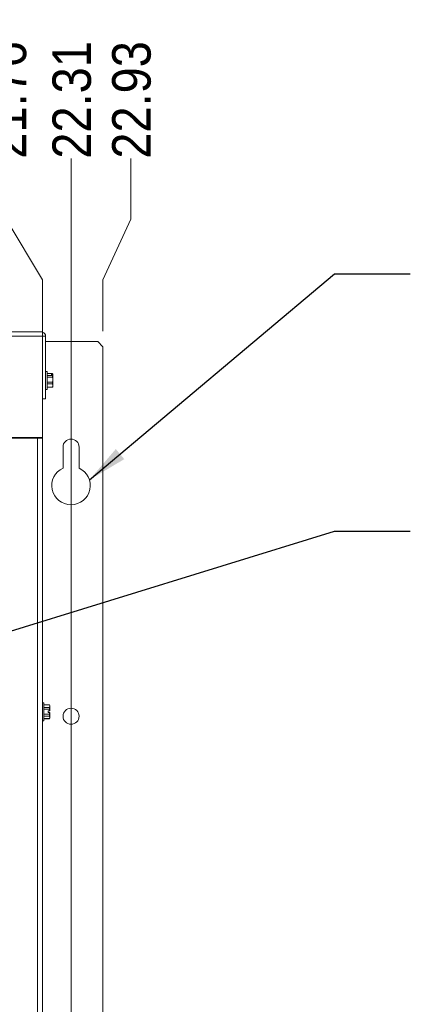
# Paper-space layout '2' of a CAD drawing. Header units: inches. Extents: x 1 to 109, y 1 to 85.
# Tile 52 of 70: x 64 to 70, y 52 to 68. Entities that reach past the tile are written whole.
import ezdxf

# ---------------------------------------------------------------- set-up
doc = ezdxf.new("R2010")
doc.units = ezdxf.units.IN
doc.header["$MEASUREMENT"] = 0
doc.styles.add('SLDTEXTSTYLE0', font='GOTHIC.TTF', dxfattribs={"width": 0.913})
doc.styles.get("Standard").update_dxf_attribs({"font": 'GOTHIC.TTF'})
doc.dimstyles.new('SLDDIMSTYLE1', dxfattribs={"dimtxt": 0.625, "dimasz": 0.65, "dimexe": 0, "dimexo": 0.0625, "dimgap": 0.15625, "dimtad": 0, "dimtih": 1, "dimtoh": 1, "dimlfac": 1.2, "dimrnd": 1e-09, "dimzin": 12, "dimdsep": 46, "dimtxsty": 'SLDTEXTSTYLE0', "dimblk1": 'NONE', "dimblk2": 'NONE', "dimsah": 1, "dimcen": 0.09, "dimadec": 0, "dimazin": 3, "dimtfac": 1, "dimtofl": 0, "dimtmove": 0, "dimatfit": 3, "dimldrblk": 'NONE', "dimfxl": 1, "dimfrac": 2, "dimtolj": 1, "dimtzin": 12, "dimarcsym": 0})
doc.dimstyles.new('SLDDIMSTYLE2', dxfattribs={"dimtxt": 0, "dimasz": 0.65, "dimexe": 0, "dimexo": 0.0625, "dimgap": 0, "dimtad": 0, "dimtih": 1, "dimtoh": 1, "dimdec": 0, "dimrnd": 1e-09, "dimzin": 0, "dimdsep": 46, "dimtxsty": 'STANDARD', "dimsah": 1, "dimcen": 0.09, "dimadec": 0, "dimazin": 0, "dimtfac": 0.65, "dimtdec": 0, "dimtofl": 0, "dimtmove": 0, "dimatfit": 3, "dimfxl": 1, "dimfrac": 2, "dimtolj": 1, "dimtzin": 0, "dimarcsym": 0})

# ---------------------------------------------------------------- blocks, each defined once
blk = doc.blocks.new('_D_29')
at = {"color": 1, "linetype": 'Continuous', "lineweight": 0, "ltscale": 5}
for p, q in [((63.524, 65.215), (63.524, 66.199)), ((63.524, 65.215), (64.112, 64.231)), ((64.112, 64.231), (64.112, 42.288))]:
    blk.add_line(p, q, dxfattribs=at)
at = {"color": 1, "linetype": 'Continuous', "lineweight": 0, "ltscale": 5, "insert": (63.222, 66.199), "char_height": 0.625, "attachment_point": 1, "rotation": 90, "style": 'SLDTEXTSTYLE0'}
blk.add_mtext('21.76', dxfattribs=at)
blk = doc.blocks.new('_NONE')
blk = doc.blocks.new('_D_30')
at = {"color": 1, "linetype": 'Continuous', "lineweight": 0, "ltscale": 5}
blk.add_line((64.575, 42.387), (64.575, 66.199), dxfattribs=at)
at = {"color": 1, "linetype": 'Continuous', "lineweight": 0, "ltscale": 5, "insert": (64.273, 66.199), "char_height": 0.625, "attachment_point": 1, "rotation": 90, "style": 'SLDTEXTSTYLE0'}
blk.add_mtext('22.31', dxfattribs=at)
blk = doc.blocks.new('_D_31')
at = {"color": 1, "linetype": 'Continuous', "lineweight": 0, "ltscale": 5}
for p, q in [((65.545, 65.215), (65.545, 66.199)), ((65.545, 65.215), (65.091, 64.231)), ((65.091, 64.231), (65.091, 63.393))]:
    blk.add_line(p, q, dxfattribs=at)
at = {"color": 1, "linetype": 'Continuous', "lineweight": 0, "ltscale": 5, "insert": (65.243, 66.199), "char_height": 0.625, "attachment_point": 1, "rotation": 90, "style": 'SLDTEXTSTYLE0'}
blk.add_mtext('22.93', dxfattribs=at)

psp = doc.layouts.new('2')

# ---------------------------------------------------------------- linework, layer by layer
at = {"color": 7, "linetype": 'Continuous', "lineweight": 15, "ltscale": 5}
for p, q in [((46.4692, 63.3857), (64.0876, 63.3857)), ((64.1117, 63.3857), (64.0876, 63.3857)), ((64.1117, 63.3857), (64.1117, 63.3117)), ((64.1117, 63.3117), (46.4451, 63.3117)), ((64.1117, 63.3117), (64.1117, 61.6692)), ((64.1117, 63.3117), (64.1616, 63.3117)), ((64.1616, 62.2942), (64.1616, 63.3117)), ((65.0076, 63.2261), (64.1616, 63.2261)), ((65.0909, 63.1428), (65.0076, 63.2261)), ((65.0909, 40.5054), (65.0909, 63.1428)), ((64.1851, 62.7399), (64.1616, 62.7399)), ((64.1851, 62.4499), (64.1851, 62.7399)), ((64.2754, 62.7069), (64.1851, 62.7069)), ((64.2754, 62.7069), (64.1851, 62.7069)), ((64.1851, 62.6755), (64.2754, 62.6755)), ((64.2754, 62.6494), (64.1851, 62.6494)), ((64.1851, 62.5678), (64.2754, 62.5678)), ((64.2556, 62.6961), (64.2787, 62.6961)), ((64.2556, 62.6961), (64.2556, 62.6862)), ((64.2556, 62.6862), (64.2787, 62.6862)), ((64.2791, 62.6991), (64.2751, 62.7076)), ((64.2754, 62.6494), (64.2754, 62.6755)), ((64.2754, 62.5374), (64.2754, 62.5678)), ((64.2787, 62.6961), (64.2791, 62.6954)), ((64.2791, 62.6855), (64.2787, 62.6862)), ((64.2791, 62.6991), (64.2791, 62.6954)), ((64.2791, 62.6855), (64.2791, 62.6954)), ((64.2791, 62.6855), (64.2791, 62.6086)), ((64.2791, 62.6086), (64.2791, 62.5123)), ((64.1616, 62.4499), (64.1851, 62.4499)), ((64.2754, 62.5374), (64.1851, 62.5374)), ((64.1851, 62.4872), (64.2754, 62.4872)), ((64.1851, 62.4829), (64.2754, 62.4829)), ((64.2791, 62.5123), (64.2754, 62.5374)), ((64.2754, 62.4829), (64.2791, 62.4907)), ((64.2754, 62.4829), (64.2754, 62.4872)), ((64.2791, 62.4907), (64.2791, 62.5123)), ((64.1616, 62.2942), (64.1117, 62.2942)), ((64.1117, 61.6692), (63.4831, 61.6692)), ((63.537, 61.6574), (64.0328, 61.6574)), ((63.9402, 61.6574), (63.9402, 61.6692)), ((64.0274, 61.6574), (64.0274, 61.6692)), ((64.0328, 42.0693), (64.0328, 61.6574)), ((64.0328, 61.6574), (64.1117, 61.6574)), ((64.0492, 61.6692), (64.0492, 61.6574)), ((64.0495, 61.6692), (64.0495, 61.6574)), ((64.1117, 61.6574), (64.1117, 61.6692)), ((64.1117, 61.6574), (64.1117, 42.0693)), ((64.4451, 61.5116), (64.4451, 61.1707)), ((64.7051, 61.1707), (64.7051, 61.5116)), ((64.1352, 57.3545), (64.1117, 57.3545)), ((64.1352, 57.2095), (64.1352, 57.3545)), ((64.2256, 57.3215), (64.1352, 57.3215)), ((64.2256, 57.3203), (64.1352, 57.3203)), ((64.2292, 57.3137), (64.2256, 57.3215)), ((64.2256, 57.3203), (64.2256, 57.3215)), ((64.2292, 57.2997), (64.2256, 57.3203)), ((64.2292, 57.3137), (64.2292, 57.2997)), ((64.2292, 57.2225), (64.2292, 57.2997)), ((64.1352, 57.2791), (64.2256, 57.2791)), ((64.2256, 57.2506), (64.1352, 57.2506)), ((64.1352, 57.0645), (64.1352, 57.2095)), ((64.1352, 57.1683), (64.2256, 57.1683)), ((64.2256, 57.1399), (64.1352, 57.1399)), ((64.2057, 57.2225), (64.2288, 57.2225)), ((64.2057, 57.2225), (64.2057, 57.1965)), ((64.2057, 57.1965), (64.2288, 57.1965)), ((64.2256, 57.2506), (64.2256, 57.2791)), ((64.2256, 57.1399), (64.2256, 57.1683)), ((64.2288, 57.2225), (64.2292, 57.2225)), ((64.2292, 57.1965), (64.2288, 57.1965)), ((64.2292, 57.1965), (64.2292, 57.1193)), ((64.1117, 57.0645), (64.1352, 57.0645)), ((64.1352, 57.0987), (64.2256, 57.0987)), ((64.1352, 57.0975), (64.2256, 57.0975)), ((64.2256, 57.0975), (64.2292, 57.1053)), ((64.2256, 57.0975), (64.2256, 57.0987)), ((64.2292, 57.1193), (64.2292, 57.1053))]:
    psp.add_line(p, q, dxfattribs=at)
at = {"color": 8, "linetype": 'Continuous', "lineweight": 15, "ltscale": 5}
psp.add_line((63.8902, 61.6692), (63.8902, 61.6574), dxfattribs=at)
at = {"color": 7, "linetype": 'Continuous', "lineweight": 15, "ltscale": 25}
psp.add_circle((64.5751, 57.1366), 0.13, dxfattribs=at)
for centre, radius, start, end in [((64.0876, 63.3117), 0.074, 0, 70.93888), ((64.5751, 61.5116), 0.13, 0, 180), ((64.5751, 60.8866), 0.3125, 114.58231, 65.41769)]:
    psp.add_arc(centre, radius, start, end, dxfattribs=at)
at = {"color": 7, "linetype": 'Continuous', "lineweight": 15, "ltscale": 5}
for points, knots in [([(64.2787, 62.6961), (64.2785, 62.697), (64.2782, 62.6988), (64.2775, 62.7015), (64.2765, 62.7042), (64.2758, 62.706), (64.2754, 62.7069)], [0, 0, 0, 0, 0.2494961, 0.4992115, 0.7495321, 1, 1, 1, 1]), ([(64.2754, 62.6755), (64.2757, 62.6761), (64.2762, 62.6774), (64.277, 62.6795), (64.2777, 62.6817), (64.2783, 62.684), (64.2785, 62.6855), (64.2787, 62.6862)], [0, 0, 0, 0, 0.1682251, 0.3758763, 0.5836605, 0.7917503, 1, 1, 1, 1]), ([(64.2791, 62.6086), (64.279, 62.6107), (64.279, 62.618), (64.2782, 62.6299), (64.2767, 62.6414), (64.2757, 62.6477), (64.2754, 62.6494)], [0, 0, 0, 0, 0.1556639, 0.5300851, 0.8745085, 1, 1, 1, 1]), ([(64.2754, 62.5678), (64.2764, 62.5745), (64.2785, 62.5881), (64.2789, 62.6017), (64.2791, 62.6086)], [0, 0, 0, 0, 0.4987142, 1, 1, 1, 1]), ([(64.2754, 62.4872), (64.2759, 62.4893), (64.2768, 62.4924), (64.2776, 62.4966), (64.2785, 62.5018), (64.279, 62.5071), (64.279, 62.5113), (64.2791, 62.5123)], [0, 0, 0, 0, 0.2490928, 0.3737767, 0.4982406, 0.8743985, 1, 1, 1, 1]), ([(64.2256, 57.2791), (64.2261, 57.2808), (64.2269, 57.2834), (64.2278, 57.2868), (64.2286, 57.2911), (64.2292, 57.2954), (64.2292, 57.2988), (64.2292, 57.2997)], [0, 0, 0, 0, 0.2491127, 0.3737888, 0.4982534, 0.8744281, 1, 1, 1, 1]), ([(64.2288, 57.2225), (64.2287, 57.2245), (64.2285, 57.2284), (64.2279, 57.2342), (64.2272, 57.2401), (64.2264, 57.2456), (64.2258, 57.2491), (64.2256, 57.2506)], [0, 0, 0, 0, 0.2076256, 0.4154032, 0.6235393, 0.8317749, 1, 1, 1, 1]), ([(64.2256, 57.1683), (64.2259, 57.1707), (64.2267, 57.1753), (64.2276, 57.1823), (64.2284, 57.1894), (64.2287, 57.1941), (64.2288, 57.1965)], [0, 0, 0, 0, 0.2495325, 0.4992295, 0.7495256, 1, 1, 1, 1]), ([(64.2292, 57.1193), (64.2291, 57.1219), (64.2289, 57.1274), (64.2274, 57.1343), (64.226, 57.1386), (64.2256, 57.1399)], [0, 0, 0, 0, 0.3737623, 0.8117183, 1, 1, 1, 1]), ([(64.2256, 57.0987), (64.2262, 57.1008), (64.2278, 57.1059), (64.229, 57.1128), (64.2292, 57.1175), (64.2292, 57.1193)], [0, 0, 0, 0, 0.31139725, 0.74890408, 1, 1, 1, 1])]:
    psp.add_open_spline(points, degree=3, knots=knots, dxfattribs=at)

# ---------------------------------------------------------------- dimensions: what is measured, and where the dimension line sits
at = {"color": 1, "linetype": 'Continuous', "lineweight": 0, "ltscale": 5}
for feature_location, offset, picture, middle in [((64.1117, 42.0382), (-0.5877, 24.1612), '_D_29', (63.524, 67.4923)), ((64.5751, 42.1366), (0, 24.0628), '_D_30', (64.5751, 67.4923)), ((65.0909, 63.1428), (0.4542, 3.0566), '_D_31', (65.545, 67.4923))]:
    dim = psp.add_ordinate_dim(feature_location=feature_location, offset=offset, dtype=1, origin=(45.9817, 42.3499), dimstyle='SLDDIMSTYLE1', dxfattribs=at)
    dim.commit()
    dim.dimension.update_dxf_attribs({"geometry": picture, "text_midpoint": middle})

# ---------------------------------------------------------------- leaders
for points in [[(64.8736, 60.9789), (68.8532, 64.3287), (70.0835, 64.3287)], [(57.7264, 56.7063), (68.8532, 60.1462), (70.0835, 60.1462)]]:
    psp.add_leader(points, dimstyle='SLDDIMSTYLE2', dxfattribs=at)

doc.saveas('drawing.dxf')
